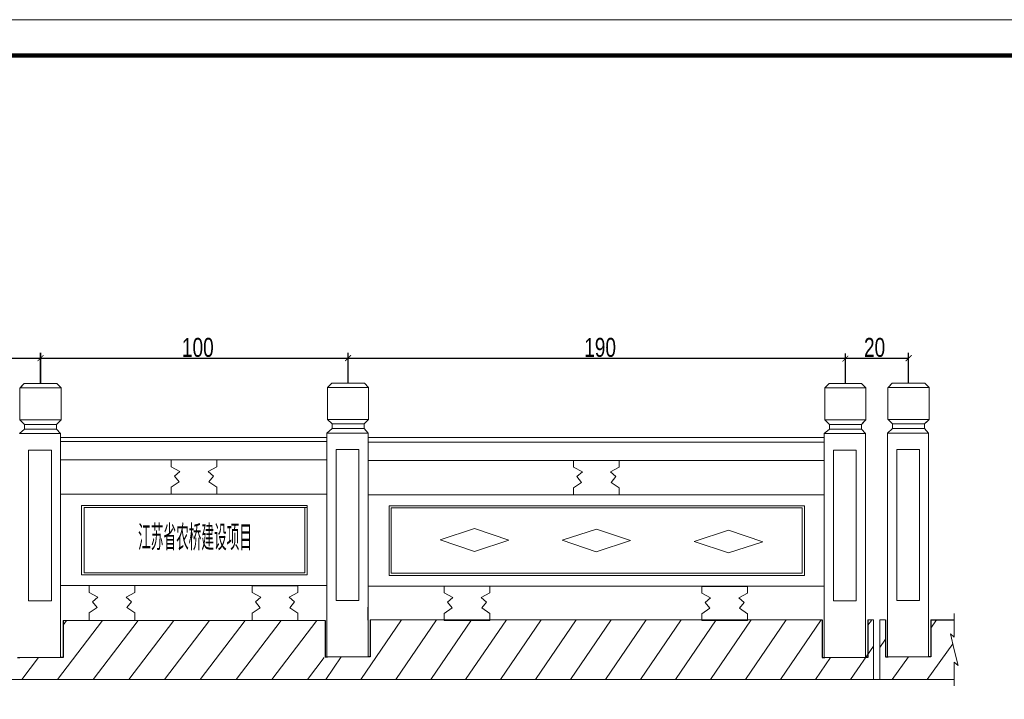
# Model space of a CAD drawing. Header units: inches. Extents: x 458935 to 468251, y 259207 to 260536.
# Tile 5 of 16: x 461036 to 461814, y 259725 to 260262. Entities that reach past the tile are written whole.
import ezdxf

# ---------------------------------------------------------------- set-up
doc = ezdxf.new("R2010")
doc.units = ezdxf.units.IN
doc.header["$MEASUREMENT"] = 0
doc.layers.get('0').update_dxf_attribs({"lineweight": 15})
doc.layers.add('BM1', color=7, linetype='Continuous', lineweight=15)
doc.layers.add('细实线', color=4, linetype='Continuous', lineweight=25)
doc.layers.add('LOCKUP', color=7, linetype='Continuous')
doc.layers.add('PUB_TEXT', color=7, linetype='Continuous')
doc.styles.add('HZTXT', font='hztxt_e.shx', dxfattribs={"width": 0.75, "bigfont": 'hztxt.shx'})
doc.styles.add('样式 1', font='hztxt_e.shx', dxfattribs={"bigfont": 'hztxt.shx'})

# ---------------------------------------------------------------- blocks, each defined once
blk = doc.blocks.new('_ArchTick')
at = {"color": 0, "linetype": 'ByBlock', "const_width": 0.15}
blk.add_lwpolyline([(-0.5, -0.5), (0.5, 0.5)], dxfattribs=at)
blk = doc.blocks.new('123123')
at = {"layer": 'BM1', "linetype": 'Continuous'}
blk.add_line((0, 3000.3), (-4242.8, 3000.3), dxfattribs=at)
at = {"layer": 'BM1', "color": 0, "linetype": 'Continuous', "const_width": 10}
blk.add_lwpolyline([(-4075, 50), (-4075, 2920), (-50, 2920), (-50, 50)], close=True, dxfattribs=at)
blk = doc.blocks.new('k')
at = {"layer": 'LOCKUP', "xscale": 0.9939999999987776, "yscale": 0.9940000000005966, "zscale": 0.9939999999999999}
blk.add_blockref('123123', (4217.4, 0), dxfattribs=at)

msp = doc.modelspace()

# ---------------------------------------------------------------- linework, layer by layer
at = {"lineweight": 35}
msp.add_line((461052.743, 259974.639), (461052.743, 259998.659), dxfattribs=at)
at = {"lineweight": -3}
for p, q in [((461052.743, 259974.865), (461052.743, 259998.659)), ((461295.785, 259975.085), (461295.785, 259998.659)), ((461688.826, 259974.639), (461688.826, 259998.213)), ((461738.826, 259975.085), (461738.826, 259998.659)), ((460609.702, 259994.598), (461052.743, 259994.598)), ((461052.743, 259994.598), (461738.826, 259994.598)), ((461311.61, 259787.624), (461311.61, 259797.745)), ((461070.482, 259787.4), (461070.482, 259758.058)), ((461277.586, 259787.4), (461277.586, 259758.504)), ((461313.312, 259787.846), (461313.312, 259758.504)), ((461670.506, 259787.846), (461670.506, 259758.058)), ((461706.565, 259787.846), (461706.565, 259758.058)), ((461720.627, 259787.846), (461720.627, 259758.504)), ((461756.353, 259787.846), (461774.91, 259787.846)), ((461756.353, 259787.846), (461756.353, 259758.504)), ((461034.423, 259758.058), (461036.388, 259758.058)), ((461070.482, 259758.058), (461068.569, 259758.058)), ((461277.586, 259758.504), (461279.542, 259758.504)), ((461313.312, 259758.504), (461311.61, 259758.504)), ((461670.506, 259758.058), (461672.471, 259758.058)), ((461706.565, 259758.058), (461704.652, 259758.058)), ((461720.627, 259758.504), (461722.584, 259758.504)), ((461756.353, 259758.504), (461754.652, 259758.504))]:
    msp.add_line(p, q, dxfattribs=at)
for p, q in [((461039.866, 259974.413), (461036.501, 259971.048)), ((461039.866, 259974.413), (461036.501, 259971.048)), ((461038.305, 259972.853), (461036.501, 259971.048)), ((461038.305, 259972.853), (461036.501, 259971.048)), ((461039.866, 259974.413), (461065.62, 259974.413)), ((461039.866, 259974.413), (461039.866, 259974.413)), ((461039.866, 259974.413), (461039.866, 259974.413)), ((461039.866, 259974.413), (461065.62, 259974.413)), ((461065.62, 259974.413), (461068.922, 259971.048)), ((461065.62, 259974.413), (461068.922, 259971.048)), ((461282.908, 259974.86), (461279.542, 259971.495)), ((461282.908, 259974.86), (461279.542, 259971.495)), ((461281.347, 259973.299), (461279.542, 259971.495)), ((461281.347, 259973.299), (461279.542, 259971.495)), ((461282.908, 259974.86), (461282.908, 259974.86)), ((461282.908, 259974.86), (461308.662, 259974.86)), ((461282.908, 259974.86), (461308.662, 259974.86)), ((461282.908, 259974.86), (461282.908, 259974.86)), ((461308.662, 259974.86), (461311.964, 259971.495)), ((461308.662, 259974.86), (461311.964, 259971.495)), ((461675.949, 259974.413), (461672.584, 259971.048)), ((461675.949, 259974.413), (461672.584, 259971.048)), ((461674.388, 259972.853), (461672.584, 259971.048)), ((461674.388, 259972.853), (461672.584, 259971.048)), ((461675.949, 259974.413), (461701.703, 259974.413)), ((461675.949, 259974.413), (461675.949, 259974.413)), ((461675.949, 259974.413), (461675.949, 259974.413)), ((461675.949, 259974.413), (461701.703, 259974.413)), ((461701.703, 259974.413), (461705.005, 259971.048)), ((461701.703, 259974.413), (461705.005, 259971.048)), ((461725.949, 259974.86), (461722.584, 259971.495)), ((461725.949, 259974.86), (461722.584, 259971.495)), ((461724.388, 259973.299), (461722.584, 259971.495)), ((461724.388, 259973.299), (461722.584, 259971.495)), ((461725.949, 259974.86), (461725.949, 259974.86)), ((461725.949, 259974.86), (461751.703, 259974.86)), ((461725.949, 259974.86), (461751.703, 259974.86)), ((461725.949, 259974.86), (461725.949, 259974.86)), ((461751.703, 259974.86), (461755.005, 259971.495)), ((461751.703, 259974.86), (461755.005, 259971.495)), ((461036.432, 259971.048), (461036.432, 259945.778)), ((461036.432, 259971.048), (461068.922, 259971.048)), ((461036.432, 259971.048), (461068.922, 259971.048)), ((461036.432, 259971.048), (461036.432, 259945.778)), ((461036.432, 259970.823), (461036.432, 259961.071)), ((461068.922, 259971.048), (461068.922, 259945.778)), ((461068.922, 259971.048), (461068.922, 259945.778)), ((461068.922, 259970.823), (461068.922, 259961.071)), ((461279.474, 259971.495), (461311.964, 259971.495)), ((461279.474, 259971.495), (461279.474, 259946.225)), ((461279.474, 259971.495), (461279.474, 259946.225)), ((461279.474, 259971.495), (461311.964, 259971.495)), ((461279.474, 259971.269), (461279.474, 259961.071)), ((461311.964, 259971.495), (461311.964, 259946.225)), ((461311.964, 259971.495), (461311.964, 259946.225)), ((461672.515, 259971.048), (461672.515, 259945.778)), ((461672.515, 259971.048), (461705.005, 259971.048)), ((461672.515, 259971.048), (461705.005, 259971.048)), ((461672.515, 259971.048), (461672.515, 259945.778)), ((461672.515, 259970.823), (461672.515, 259961.071)), ((461705.005, 259971.048), (461705.005, 259945.778)), ((461705.005, 259971.048), (461705.005, 259945.778)), ((461705.005, 259970.823), (461705.005, 259961.071)), ((461722.515, 259971.495), (461755.005, 259971.495)), ((461722.515, 259971.495), (461722.515, 259946.225)), ((461722.515, 259971.495), (461722.515, 259946.225)), ((461722.515, 259971.495), (461755.005, 259971.495)), ((461722.515, 259971.269), (461722.515, 259961.071)), ((461755.005, 259971.495), (461755.005, 259946.225)), ((461755.005, 259971.495), (461755.005, 259946.225)), ((461036.432, 259945.778), (461036.457, 259945.755)), ((461068.922, 259945.778), (461036.432, 259945.778)), ((461068.922, 259945.778), (461036.432, 259945.778)), ((461036.432, 259945.778), (461036.457, 259945.755)), ((461040.111, 259942.169), (461036.457, 259945.755)), ((461040.111, 259942.169), (461065.381, 259942.169)), ((461040.111, 259938.574), (461040.111, 259942.169)), ((461040.111, 259942.169), (461040.111, 259938.574)), ((461040.111, 259942.169), (461040.111, 259938.574)), ((461040.111, 259938.574), (461040.111, 259942.169)), ((461040.111, 259942.169), (461065.381, 259942.169)), ((461065.381, 259942.169), (461068.922, 259945.778)), ((461065.381, 259942.169), (461068.922, 259945.778)), ((461067.106, 259943.927), (461065.381, 259942.169)), ((461067.106, 259943.927), (461065.381, 259942.169)), ((461065.381, 259942.169), (461065.381, 259938.574)), ((461065.381, 259942.169), (461065.381, 259938.574)), ((461311.964, 259946.225), (461279.474, 259946.225)), ((461279.474, 259946.225), (461279.498, 259946.201)), ((461279.474, 259946.225), (461279.498, 259946.201)), ((461311.964, 259946.225), (461279.474, 259946.225)), ((461283.152, 259942.615), (461279.498, 259946.201)), ((461283.152, 259942.615), (461283.152, 259939.02)), ((461283.152, 259939.02), (461283.152, 259942.615)), ((461283.152, 259942.615), (461308.422, 259942.615)), ((461283.152, 259942.615), (461308.422, 259942.615)), ((461283.152, 259939.02), (461283.152, 259942.615)), ((461283.152, 259942.615), (461283.152, 259939.02)), ((461308.422, 259942.615), (461311.964, 259946.225)), ((461308.422, 259942.615), (461311.964, 259946.225)), ((461310.147, 259944.373), (461308.422, 259942.615)), ((461310.147, 259944.373), (461308.422, 259942.615)), ((461308.422, 259942.615), (461308.422, 259939.02)), ((461308.422, 259942.615), (461308.422, 259939.02)), ((461672.515, 259945.778), (461672.54, 259945.755)), ((461705.005, 259945.778), (461672.515, 259945.778)), ((461705.005, 259945.778), (461672.515, 259945.778)), ((461672.515, 259945.778), (461672.54, 259945.755)), ((461676.194, 259942.169), (461672.54, 259945.755)), ((461676.194, 259942.169), (461701.464, 259942.169)), ((461676.194, 259938.574), (461676.194, 259942.169)), ((461676.194, 259942.169), (461676.194, 259938.574)), ((461676.194, 259942.169), (461676.194, 259938.574)), ((461676.194, 259938.574), (461676.194, 259942.169)), ((461676.194, 259942.169), (461701.464, 259942.169)), ((461701.464, 259942.169), (461705.005, 259945.778)), ((461701.464, 259942.169), (461705.005, 259945.778)), ((461703.189, 259943.927), (461701.464, 259942.169)), ((461703.189, 259943.927), (461701.464, 259942.169)), ((461701.464, 259942.169), (461701.464, 259938.574)), ((461701.464, 259942.169), (461701.464, 259938.574)), ((461755.005, 259946.225), (461722.515, 259946.225)), ((461722.515, 259946.225), (461722.54, 259946.201)), ((461722.515, 259946.225), (461722.54, 259946.201)), ((461755.005, 259946.225), (461722.515, 259946.225)), ((461726.194, 259942.615), (461722.54, 259946.201)), ((461726.194, 259942.615), (461726.194, 259939.02)), ((461726.194, 259939.02), (461726.194, 259942.615)), ((461726.194, 259942.615), (461751.464, 259942.615)), ((461726.194, 259942.615), (461751.464, 259942.615)), ((461726.194, 259939.02), (461726.194, 259942.615)), ((461726.194, 259942.615), (461726.194, 259939.02)), ((461751.464, 259942.615), (461755.005, 259946.225)), ((461751.464, 259942.615), (461755.005, 259946.225)), ((461753.189, 259944.373), (461751.464, 259942.615)), ((461753.189, 259944.373), (461751.464, 259942.615)), ((461751.464, 259942.615), (461751.464, 259939.02)), ((461751.464, 259942.615), (461751.464, 259939.02)), ((461040.111, 259938.574), (461036.079, 259934.964)), ((461040.111, 259938.574), (461036.079, 259934.964)), ((461068.569, 259934.964), (461036.079, 259934.964)), ((461068.569, 259934.964), (461036.079, 259934.964)), ((461065.381, 259938.574), (461040.111, 259938.574)), ((461065.381, 259938.574), (461040.111, 259938.574)), ((461065.381, 259938.574), (461068.569, 259934.964)), ((461065.381, 259938.574), (461068.569, 259934.964)), ((461068.569, 259934.964), (461068.569, 259883.249)), ((461283.152, 259939.02), (461279.12, 259935.41)), ((461283.152, 259939.02), (461279.12, 259935.41)), ((461311.61, 259935.41), (461279.12, 259935.41)), ((461311.61, 259935.41), (461279.12, 259935.41)), ((461279.12, 259935.41), (461279.12, 259758.504)), ((461308.422, 259939.02), (461283.152, 259939.02)), ((461308.422, 259939.02), (461283.152, 259939.02)), ((461308.422, 259939.02), (461311.61, 259935.41)), ((461308.422, 259939.02), (461311.61, 259935.41)), ((461311.61, 259935.41), (461311.61, 259883.695)), ((461311.61, 259934.964), (461311.61, 259883.249)), ((461311.61, 259934.964), (461311.61, 259883.249)), ((461676.194, 259938.574), (461672.162, 259934.964)), ((461676.194, 259938.574), (461672.162, 259934.964)), ((461704.652, 259934.964), (461672.162, 259934.964)), ((461704.652, 259934.964), (461672.162, 259934.964)), ((461672.162, 259934.964), (461672.162, 259758.058)), ((461701.464, 259938.574), (461676.194, 259938.574)), ((461701.464, 259938.574), (461676.194, 259938.574)), ((461701.464, 259938.574), (461704.652, 259934.964)), ((461701.464, 259938.574), (461704.652, 259934.964)), ((461704.652, 259934.964), (461704.652, 259883.249)), ((461726.194, 259939.02), (461722.162, 259935.41)), ((461726.194, 259939.02), (461722.162, 259935.41)), ((461754.652, 259935.41), (461722.162, 259935.41)), ((461754.652, 259935.41), (461722.162, 259935.41)), ((461722.162, 259935.41), (461722.162, 259758.504)), ((461751.464, 259939.02), (461726.194, 259939.02)), ((461751.464, 259939.02), (461726.194, 259939.02)), ((461751.464, 259939.02), (461754.652, 259935.41)), ((461751.464, 259939.02), (461754.652, 259935.41)), ((461754.652, 259935.41), (461754.652, 259883.695)), ((461068.569, 259931.8), (461068.569, 259928.19)), ((461068.569, 259931.8), (461068.569, 259928.19)), ((461068.569, 259931.8), (461279.12, 259931.8)), ((461068.569, 259928.636), (461277.83, 259928.636)), ((461068.569, 259928.636), (461279.132, 259928.636)), ((461311.61, 259932.246), (461311.61, 259928.636)), ((461311.61, 259932.246), (461311.61, 259928.636)), ((461311.61, 259931.8), (461670.871, 259931.8)), ((461311.61, 259931.8), (461311.61, 259928.19)), ((461311.61, 259931.8), (461311.61, 259928.19)), ((461311.61, 259931.8), (461672.167, 259931.8)), ((461311.61, 259928.19), (461672.174, 259928.19)), ((461311.61, 259928.19), (461492.11, 259928.19)), ((461311.61, 259928.19), (461492.11, 259928.19)), ((461311.61, 259928.19), (461672.174, 259928.19)), ((461704.652, 259931.8), (461704.652, 259928.19)), ((461704.652, 259931.8), (461704.652, 259928.19)), ((461754.652, 259932.246), (461754.652, 259928.636)), ((461754.652, 259932.246), (461754.652, 259928.636)), ((461043.33, 259921.885), (461061.38, 259921.885)), ((461043.33, 259921.885), (461043.33, 259802.755)), ((461043.33, 259921.885), (461043.33, 259802.755)), ((461043.33, 259921.885), (461061.38, 259921.885)), ((461061.38, 259802.755), (461061.38, 259921.885)), ((461061.38, 259802.755), (461061.38, 259921.885)), ((461286.371, 259922.331), (461286.371, 259803.201)), ((461286.371, 259922.331), (461304.421, 259922.331)), ((461286.371, 259922.331), (461304.421, 259922.331)), ((461286.371, 259922.331), (461286.371, 259803.201)), ((461304.421, 259803.201), (461304.421, 259922.331)), ((461304.421, 259803.201), (461304.421, 259922.331)), ((461679.413, 259921.885), (461697.463, 259921.885)), ((461679.413, 259921.885), (461679.413, 259802.755)), ((461679.413, 259921.885), (461679.413, 259802.755)), ((461679.413, 259921.885), (461697.463, 259921.885)), ((461697.463, 259802.755), (461697.463, 259921.885)), ((461697.463, 259802.755), (461697.463, 259921.885)), ((461729.413, 259922.331), (461729.413, 259803.201)), ((461729.413, 259922.331), (461747.463, 259922.331)), ((461729.413, 259922.331), (461747.463, 259922.331)), ((461729.413, 259922.331), (461729.413, 259803.201)), ((461747.463, 259803.201), (461747.463, 259922.331)), ((461747.463, 259803.201), (461747.463, 259922.331)), ((461277.83, 259914.196), (461068.569, 259914.196)), ((461279.157, 259914.196), (461068.569, 259914.196)), ((461068.569, 259913.75), (461068.569, 259886.675)), ((461174.069, 259914.196), (461156.019, 259914.196)), ((461156.019, 259914.196), (461156.019, 259908.781)), ((461156.019, 259914.196), (461156.019, 259908.781)), ((461174.069, 259914.196), (461156.019, 259914.196)), ((461174.069, 259914.196), (461192.119, 259914.196)), ((461174.069, 259914.196), (461192.119, 259914.196)), ((461192.119, 259914.196), (461192.119, 259908.781)), ((461192.119, 259914.196), (461192.119, 259908.781)), ((461311.61, 259914.196), (461311.61, 259887.121)), ((461311.61, 259914.196), (461311.61, 259887.121)), ((461670.871, 259913.75), (461311.61, 259913.75)), ((461311.61, 259913.75), (461311.61, 259886.675)), ((461311.61, 259913.75), (461311.61, 259886.675)), ((461672.199, 259913.75), (461311.61, 259913.75)), ((461474.06, 259913.75), (461474.06, 259908.335)), ((461492.11, 259913.75), (461474.06, 259913.75)), ((461492.11, 259913.75), (461474.06, 259913.75)), ((461474.06, 259913.75), (461474.06, 259908.335)), ((461492.11, 259913.75), (461510.16, 259913.75)), ((461492.11, 259913.75), (461510.16, 259913.75)), ((461510.16, 259913.75), (461510.16, 259908.335)), ((461510.16, 259913.75), (461510.16, 259908.335)), ((461704.652, 259913.75), (461704.652, 259886.675)), ((461754.652, 259914.196), (461754.652, 259887.121)), ((461754.652, 259914.196), (461754.652, 259887.121)), ((461156.019, 259908.781), (461156.019, 259908.781)), ((461156.019, 259908.781), (461156.019, 259908.781)), ((461156.019, 259908.781), (461156.019, 259908.781)), ((461156.019, 259908.781), (461156.019, 259908.781)), ((461156.019, 259908.781), (461162.905, 259905.122)), ((461156.019, 259908.781), (461162.905, 259905.122)), ((461156.019, 259908.781), (461156.019, 259908.781)), ((461156.019, 259908.781), (461156.019, 259908.781)), ((461156.019, 259908.781), (461156.019, 259908.781)), ((461156.019, 259908.781), (461156.019, 259908.781)), ((461162.905, 259905.122), (461158.643, 259901.435)), ((461162.905, 259905.122), (461158.643, 259901.435)), ((461192.119, 259908.781), (461185.233, 259905.122)), ((461192.119, 259908.781), (461185.233, 259905.122)), ((461185.233, 259905.122), (461189.495, 259901.435)), ((461185.233, 259905.122), (461189.495, 259901.435)), ((461192.119, 259908.781), (461192.119, 259908.781)), ((461192.119, 259908.781), (461192.119, 259908.781)), ((461192.119, 259908.781), (461192.119, 259908.781)), ((461192.119, 259908.781), (461192.119, 259908.781)), ((461192.119, 259908.781), (461192.119, 259908.781)), ((461192.119, 259908.781), (461192.119, 259908.781)), ((461192.119, 259908.781), (461192.119, 259908.781)), ((461192.119, 259908.781), (461192.119, 259908.781)), ((461474.06, 259908.335), (461480.946, 259904.676)), ((461474.06, 259908.335), (461474.06, 259908.335)), ((461474.06, 259908.335), (461474.06, 259908.335)), ((461474.06, 259908.335), (461474.06, 259908.335)), ((461474.06, 259908.335), (461474.06, 259908.335)), ((461474.06, 259908.335), (461474.06, 259908.335)), ((461474.06, 259908.335), (461474.06, 259908.335)), ((461474.06, 259908.335), (461474.06, 259908.335)), ((461474.06, 259908.335), (461474.06, 259908.335)), ((461474.06, 259908.335), (461480.946, 259904.676)), ((461480.946, 259904.676), (461476.684, 259900.988)), ((461480.946, 259904.676), (461476.684, 259900.988)), ((461510.16, 259908.335), (461503.274, 259904.676)), ((461510.16, 259908.335), (461503.274, 259904.676)), ((461503.274, 259904.676), (461507.536, 259900.988)), ((461503.274, 259904.676), (461507.536, 259900.988)), ((461510.16, 259908.335), (461510.16, 259908.335)), ((461510.16, 259908.335), (461510.16, 259908.335)), ((461510.16, 259908.335), (461510.16, 259908.335)), ((461510.16, 259908.335), (461510.16, 259908.335)), ((461510.16, 259908.335), (461510.16, 259908.335)), ((461510.16, 259908.335), (461510.16, 259908.335)), ((461510.16, 259908.335), (461510.16, 259908.335)), ((461510.16, 259908.335), (461510.16, 259908.335)), ((461162.336, 259896.896), (461156.019, 259892.536)), ((461162.336, 259896.896), (461156.019, 259892.536)), ((461158.643, 259901.435), (461162.336, 259896.896)), ((461158.643, 259901.435), (461162.336, 259896.896)), ((461189.495, 259901.435), (461185.801, 259896.896)), ((461189.495, 259901.435), (461185.801, 259896.896)), ((461185.801, 259896.896), (461192.119, 259892.536)), ((461185.801, 259896.896), (461192.119, 259892.536)), ((461480.378, 259896.449), (461474.06, 259892.09)), ((461480.378, 259896.449), (461474.06, 259892.09)), ((461476.684, 259900.988), (461480.378, 259896.449)), ((461476.684, 259900.988), (461480.378, 259896.449)), ((461507.536, 259900.988), (461503.843, 259896.449)), ((461507.536, 259900.988), (461503.843, 259896.449)), ((461503.843, 259896.449), (461510.16, 259892.09)), ((461503.843, 259896.449), (461510.16, 259892.09)), ((461068.569, 259887.121), (461279.12, 259887.121)), ((461068.569, 259887.121), (461279.12, 259887.121)), ((461156.019, 259887.121), (461156.019, 259892.536)), ((461156.019, 259892.536), (461156.019, 259892.536)), ((461156.019, 259892.536), (461156.019, 259892.536)), ((461156.019, 259887.121), (461156.019, 259892.536)), ((461174.069, 259887.121), (461156.019, 259887.121)), ((461174.069, 259887.121), (461156.019, 259887.121)), ((461174.069, 259887.121), (461192.119, 259887.121)), ((461174.069, 259887.121), (461192.119, 259887.121)), ((461192.119, 259892.536), (461192.119, 259892.536)), ((461192.119, 259887.121), (461192.119, 259892.536)), ((461192.119, 259887.121), (461192.119, 259892.536)), ((461192.119, 259892.536), (461192.119, 259892.536)), ((461311.61, 259886.675), (461672.162, 259886.675)), ((461311.61, 259886.675), (461492.11, 259886.675)), ((461311.61, 259886.675), (461492.11, 259886.675)), ((461311.61, 259886.675), (461492.11, 259886.675)), ((461311.61, 259886.675), (461492.11, 259886.675)), ((461311.61, 259886.675), (461672.162, 259886.675)), ((461474.06, 259892.09), (461474.06, 259892.09)), ((461474.06, 259886.675), (461474.06, 259892.09)), ((461474.06, 259886.675), (461474.06, 259892.09)), ((461474.06, 259892.09), (461474.06, 259892.09)), ((461492.11, 259886.675), (461474.06, 259886.675)), ((461492.11, 259886.675), (461474.06, 259886.675)), ((461492.11, 259886.675), (461510.16, 259886.675)), ((461492.11, 259886.675), (461510.16, 259886.675)), ((461510.16, 259886.675), (461510.16, 259892.09)), ((461510.16, 259892.09), (461510.16, 259892.09)), ((461510.16, 259892.09), (461510.16, 259892.09)), ((461510.16, 259886.675), (461510.16, 259892.09)), ((461068.569, 259758.058), (461068.569, 259883.249)), ((461068.569, 259758.058), (461068.569, 259883.249)), ((461311.61, 259758.504), (461311.61, 259883.695)), ((461311.61, 259758.504), (461311.61, 259883.695)), ((461704.652, 259758.058), (461704.652, 259883.249)), ((461704.652, 259758.058), (461704.652, 259883.249)), ((461754.652, 259758.504), (461754.652, 259883.695)), ((461754.652, 259758.504), (461754.652, 259883.695)), ((461085.205, 259823.298), (461085.205, 259878.292)), ((461085.205, 259878.292), (461263.4, 259878.292)), ((461085.205, 259878.292), (461263.4, 259878.292)), ((461085.205, 259823.298), (461085.205, 259878.292)), ((461087.125, 259876.678), (461087.819, 259876.678)), ((461087.125, 259876.678), (461263.4, 259876.678)), ((461087.125, 259876.678), (461263.4, 259876.678)), ((461087.125, 259876.678), (461087.125, 259825.103)), ((461261.595, 259876.678), (461261.595, 259825.103)), ((461263.4, 259876.678), (461261.595, 259876.678)), ((461263.4, 259876.678), (461261.595, 259876.678)), ((461261.595, 259876.678), (461261.595, 259825.103)), ((461263.4, 259878.292), (461263.4, 259823.298)), ((461263.4, 259878.292), (461263.4, 259823.298)), ((461263.4, 259823.298), (461263.4, 259876.678)), ((461263.4, 259876.678), (461263.4, 259823.298)), ((461263.4, 259876.678), (461263.4, 259823.298)), ((461263.4, 259823.298), (461263.4, 259876.678)), ((461328.247, 259822.852), (461328.247, 259877.846)), ((461328.247, 259822.852), (461328.247, 259877.846)), ((461328.247, 259877.846), (461656.441, 259877.846)), ((461329.958, 259876.232), (461329.958, 259876.232)), ((461329.958, 259876.232), (461654.636, 259876.232)), ((461329.958, 259876.232), (461329.958, 259876.232)), ((461329.958, 259876.232), (461329.958, 259876.232)), ((461329.958, 259876.232), (461330.86, 259876.232)), ((461329.958, 259876.232), (461330.86, 259876.232)), ((461329.958, 259876.232), (461329.958, 259876.232)), ((461329.958, 259876.232), (461329.958, 259876.232)), ((461329.958, 259876.232), (461654.636, 259876.232)), ((461329.958, 259876.232), (461329.958, 259876.232)), ((461329.958, 259876.232), (461329.958, 259824.657)), ((461654.636, 259876.232), (461654.636, 259876.232)), ((461654.636, 259876.232), (461654.636, 259824.657)), ((461654.636, 259876.232), (461654.636, 259824.657)), ((461654.636, 259876.232), (461654.636, 259876.232)), ((461656.441, 259877.846), (461656.441, 259822.852)), ((461656.441, 259877.846), (461656.441, 259822.852)), ((461656.441, 259876.232), (461656.441, 259822.852)), ((461656.441, 259822.852), (461656.441, 259876.232)), ((461656.441, 259822.852), (461656.441, 259876.232)), ((461656.441, 259876.232), (461656.441, 259822.852)), ((461368.678, 259851.132), (461395.785, 259859.975)), ((461368.678, 259851.132), (461395.785, 259859.975)), ((461395.785, 259859.975), (461422.827, 259850.769)), ((461395.785, 259859.975), (461422.827, 259850.769)), ((461464.906, 259850.757), (461492.013, 259859.6)), ((461464.906, 259850.757), (461492.013, 259859.6)), ((461492.013, 259859.6), (461519.055, 259850.394)), ((461492.013, 259859.6), (461519.055, 259850.394)), ((461569.375, 259849.859), (461596.482, 259858.702)), ((461569.375, 259849.859), (461596.482, 259858.702)), ((461596.482, 259858.702), (461623.524, 259849.496)), ((461596.482, 259858.702), (461623.524, 259849.496)), ((461395.72, 259841.926), (461368.678, 259851.132)), ((461395.72, 259841.926), (461368.678, 259851.132)), ((461395.72, 259841.926), (461422.827, 259850.769)), ((461395.72, 259841.926), (461422.827, 259850.769)), ((461491.948, 259841.55), (461464.906, 259850.757)), ((461491.948, 259841.55), (461464.906, 259850.757)), ((461491.948, 259841.55), (461519.055, 259850.394)), ((461491.948, 259841.55), (461519.055, 259850.394)), ((461596.417, 259840.652), (461569.375, 259849.859)), ((461596.417, 259840.652), (461569.375, 259849.859)), ((461596.417, 259840.652), (461623.524, 259849.496)), ((461596.417, 259840.652), (461623.524, 259849.496)), ((461087.125, 259825.103), (461261.595, 259825.103)), ((461087.125, 259825.103), (461261.595, 259825.103)), ((461330.86, 259824.657), (461329.958, 259824.657)), ((461330.86, 259824.657), (461654.636, 259824.657)), ((461330.86, 259824.657), (461654.636, 259824.657)), ((461263.4, 259823.298), (461085.205, 259823.298)), ((461263.4, 259823.298), (461085.205, 259823.298)), ((461086.014, 259823.298), (461263.4, 259823.298)), ((461086.014, 259823.298), (461263.4, 259823.298)), ((461263.4, 259823.298), (461263.4, 259823.298)), ((461263.4, 259823.298), (461263.4, 259823.298)), ((461656.441, 259822.852), (461328.247, 259822.852)), ((461656.441, 259822.852), (461328.247, 259822.852)), ((461329.055, 259822.852), (461656.441, 259822.852)), ((461329.055, 259822.852), (461656.441, 259822.852)), ((461656.441, 259822.852), (461656.441, 259822.852)), ((461656.441, 259822.852), (461656.441, 259822.852)), ((461279.12, 259814.921), (461068.569, 259814.921)), ((461279.12, 259814.921), (461068.569, 259814.921)), ((461068.569, 259814.475), (461068.569, 259787.4)), ((461068.569, 259814.475), (461068.569, 259787.4)), ((461091.103, 259814.953), (461091.103, 259809.538)), ((461109.153, 259814.953), (461091.103, 259814.953)), ((461109.153, 259814.953), (461091.103, 259814.953)), ((461091.103, 259814.953), (461091.103, 259809.538)), ((461091.103, 259809.538), (461097.988, 259805.879)), ((461091.103, 259809.538), (461091.103, 259809.538)), ((461091.103, 259809.538), (461091.103, 259809.538)), ((461091.103, 259809.538), (461091.103, 259809.538)), ((461091.103, 259809.538), (461091.103, 259809.538)), ((461091.103, 259809.538), (461091.103, 259809.538)), ((461091.103, 259809.538), (461091.103, 259809.538)), ((461091.103, 259809.538), (461091.103, 259809.538)), ((461091.103, 259809.538), (461091.103, 259809.538)), ((461091.103, 259809.538), (461097.988, 259805.879)), ((461109.153, 259814.953), (461127.203, 259814.953)), ((461109.153, 259814.953), (461127.203, 259814.953)), ((461127.203, 259809.538), (461120.317, 259805.879)), ((461127.203, 259809.538), (461120.317, 259805.879)), ((461127.203, 259814.953), (461127.203, 259809.538)), ((461127.203, 259814.953), (461127.203, 259809.538)), ((461127.203, 259809.538), (461127.203, 259809.538)), ((461127.203, 259809.538), (461127.203, 259809.538)), ((461127.203, 259809.538), (461127.203, 259809.538)), ((461127.203, 259809.538), (461127.203, 259809.538)), ((461127.203, 259809.538), (461127.203, 259809.538)), ((461127.203, 259809.538), (461127.203, 259809.538)), ((461127.203, 259809.538), (461127.203, 259809.538)), ((461127.203, 259809.538), (461127.203, 259809.538)), ((461219.933, 259814.73), (461219.933, 259809.315)), ((461237.983, 259814.73), (461219.933, 259814.73)), ((461237.983, 259814.73), (461219.933, 259814.73)), ((461219.933, 259814.73), (461219.933, 259809.315)), ((461219.933, 259809.315), (461226.819, 259805.656)), ((461219.933, 259809.315), (461219.933, 259809.315)), ((461219.933, 259809.315), (461219.933, 259809.315)), ((461219.933, 259809.315), (461219.933, 259809.315)), ((461219.933, 259809.315), (461219.933, 259809.315)), ((461219.933, 259809.315), (461219.933, 259809.315)), ((461219.933, 259809.315), (461219.933, 259809.315)), ((461219.933, 259809.315), (461219.933, 259809.315)), ((461219.933, 259809.315), (461219.933, 259809.315)), ((461219.933, 259809.315), (461226.819, 259805.656)), ((461237.983, 259814.73), (461256.033, 259814.73)), ((461237.983, 259814.73), (461256.033, 259814.73)), ((461256.033, 259809.315), (461249.147, 259805.656)), ((461256.033, 259809.315), (461249.147, 259805.656)), ((461256.033, 259814.73), (461256.033, 259809.315)), ((461256.033, 259814.73), (461256.033, 259809.315)), ((461256.033, 259809.315), (461256.033, 259809.315)), ((461256.033, 259809.315), (461256.033, 259809.315)), ((461256.033, 259809.315), (461256.033, 259809.315)), ((461256.033, 259809.315), (461256.033, 259809.315)), ((461256.033, 259809.315), (461256.033, 259809.315)), ((461256.033, 259809.315), (461256.033, 259809.315)), ((461256.033, 259809.315), (461256.033, 259809.315)), ((461256.033, 259809.315), (461256.033, 259809.315)), ((461311.61, 259814.921), (461311.61, 259787.846)), ((461311.61, 259814.921), (461311.61, 259787.846)), ((461672.162, 259814.475), (461311.61, 259814.475)), ((461672.162, 259814.475), (461311.61, 259814.475)), ((461389.694, 259814.506), (461371.644, 259814.506)), ((461371.644, 259814.506), (461371.644, 259809.091)), ((461371.644, 259814.506), (461371.644, 259809.091)), ((461389.694, 259814.506), (461371.644, 259814.506)), ((461371.644, 259809.091), (461371.644, 259809.091)), ((461371.644, 259809.091), (461371.644, 259809.091)), ((461371.644, 259809.091), (461371.644, 259809.091)), ((461371.644, 259809.091), (461371.644, 259809.091)), ((461371.644, 259809.091), (461378.53, 259805.432)), ((461371.644, 259809.091), (461378.53, 259805.432)), ((461371.644, 259809.091), (461371.644, 259809.091)), ((461371.644, 259809.091), (461371.644, 259809.091)), ((461371.644, 259809.091), (461371.644, 259809.091)), ((461371.644, 259809.091), (461371.644, 259809.091)), ((461389.694, 259814.506), (461407.744, 259814.506)), ((461389.694, 259814.506), (461407.744, 259814.506)), ((461407.744, 259809.091), (461400.858, 259805.432)), ((461407.744, 259809.091), (461400.858, 259805.432)), ((461407.744, 259814.506), (461407.744, 259809.091)), ((461407.744, 259814.506), (461407.744, 259809.091)), ((461407.744, 259809.091), (461407.744, 259809.091)), ((461407.744, 259809.091), (461407.744, 259809.091)), ((461407.744, 259809.091), (461407.744, 259809.091)), ((461407.744, 259809.091), (461407.744, 259809.091)), ((461407.744, 259809.091), (461407.744, 259809.091)), ((461407.744, 259809.091), (461407.744, 259809.091)), ((461407.744, 259809.091), (461407.744, 259809.091)), ((461407.744, 259809.091), (461407.744, 259809.091)), ((461593.524, 259814.284), (461575.474, 259814.284)), ((461575.474, 259814.284), (461575.474, 259808.869)), ((461575.474, 259814.284), (461575.474, 259808.869)), ((461593.524, 259814.284), (461575.474, 259814.284)), ((461575.474, 259808.869), (461575.474, 259808.869)), ((461575.474, 259808.869), (461575.474, 259808.869)), ((461575.474, 259808.869), (461575.474, 259808.869)), ((461575.474, 259808.869), (461575.474, 259808.869)), ((461575.474, 259808.869), (461582.36, 259805.21)), ((461575.474, 259808.869), (461582.36, 259805.21)), ((461575.474, 259808.869), (461575.474, 259808.869)), ((461575.474, 259808.869), (461575.474, 259808.869)), ((461575.474, 259808.869), (461575.474, 259808.869)), ((461575.474, 259808.869), (461575.474, 259808.869)), ((461593.524, 259814.284), (461611.574, 259814.284)), ((461593.524, 259814.284), (461611.574, 259814.284)), ((461611.574, 259808.869), (461604.689, 259805.21)), ((461611.574, 259808.869), (461604.689, 259805.21)), ((461611.574, 259814.284), (461611.574, 259808.869)), ((461611.574, 259814.284), (461611.574, 259808.869)), ((461611.574, 259808.869), (461611.574, 259808.869)), ((461611.574, 259808.869), (461611.574, 259808.869)), ((461611.574, 259808.869), (461611.574, 259808.869)), ((461611.574, 259808.869), (461611.574, 259808.869)), ((461611.574, 259808.869), (461611.574, 259808.869)), ((461611.574, 259808.869), (461611.574, 259808.869)), ((461611.574, 259808.869), (461611.574, 259808.869)), ((461611.574, 259808.869), (461611.574, 259808.869)), ((461704.652, 259814.475), (461704.652, 259787.4)), ((461704.652, 259814.475), (461704.652, 259787.4)), ((461754.652, 259814.921), (461754.652, 259787.846)), ((461754.652, 259814.921), (461754.652, 259787.846)), ((461043.33, 259802.755), (461061.38, 259802.755)), ((461043.33, 259802.755), (461061.38, 259802.755)), ((461097.988, 259805.879), (461093.726, 259802.191)), ((461097.988, 259805.879), (461093.726, 259802.191)), ((461093.726, 259802.191), (461097.42, 259797.652)), ((461093.726, 259802.191), (461097.42, 259797.652)), ((461120.317, 259805.879), (461124.579, 259802.191)), ((461120.317, 259805.879), (461124.579, 259802.191)), ((461124.579, 259802.191), (461120.885, 259797.652)), ((461124.579, 259802.191), (461120.885, 259797.652)), ((461226.819, 259805.656), (461222.557, 259801.968)), ((461226.819, 259805.656), (461222.557, 259801.968)), ((461222.557, 259801.968), (461226.251, 259797.429)), ((461222.557, 259801.968), (461226.251, 259797.429)), ((461249.147, 259805.656), (461253.409, 259801.968)), ((461249.147, 259805.656), (461253.409, 259801.968)), ((461253.409, 259801.968), (461249.715, 259797.429)), ((461253.409, 259801.968), (461249.715, 259797.429)), ((461286.371, 259803.201), (461304.421, 259803.201)), ((461286.371, 259803.201), (461304.421, 259803.201)), ((461378.53, 259805.432), (461374.268, 259801.744)), ((461378.53, 259805.432), (461374.268, 259801.744)), ((461374.268, 259801.744), (461377.962, 259797.205)), ((461374.268, 259801.744), (461377.962, 259797.205)), ((461400.858, 259805.432), (461405.12, 259801.744)), ((461400.858, 259805.432), (461405.12, 259801.744)), ((461405.12, 259801.744), (461401.427, 259797.205)), ((461405.12, 259801.744), (461401.427, 259797.205)), ((461582.36, 259805.21), (461578.098, 259801.522)), ((461582.36, 259805.21), (461578.098, 259801.522)), ((461578.098, 259801.522), (461581.792, 259796.983)), ((461578.098, 259801.522), (461581.792, 259796.983)), ((461604.689, 259805.21), (461608.951, 259801.522)), ((461604.689, 259805.21), (461608.951, 259801.522)), ((461608.951, 259801.522), (461605.257, 259796.983)), ((461608.951, 259801.522), (461605.257, 259796.983)), ((461679.413, 259802.755), (461697.463, 259802.755)), ((461679.413, 259802.755), (461697.463, 259802.755)), ((461729.413, 259803.201), (461747.463, 259803.201)), ((461729.413, 259803.201), (461747.463, 259803.201)), ((461097.42, 259797.652), (461091.103, 259793.293)), ((461097.42, 259797.652), (461091.103, 259793.293)), ((461091.103, 259793.293), (461091.103, 259793.293)), ((461091.103, 259787.414), (461091.103, 259793.293)), ((461091.103, 259787.414), (461091.103, 259793.293)), ((461091.103, 259793.293), (461091.103, 259793.293)), ((461120.885, 259797.652), (461127.203, 259793.293)), ((461120.885, 259797.652), (461127.203, 259793.293)), ((461127.203, 259787.878), (461127.203, 259793.293)), ((461127.203, 259793.293), (461127.203, 259793.293)), ((461127.203, 259793.293), (461127.203, 259793.293)), ((461127.203, 259787.412), (461127.203, 259793.293)), ((461226.251, 259797.429), (461219.933, 259793.07)), ((461226.251, 259797.429), (461219.933, 259793.07)), ((461249.715, 259797.429), (461256.033, 259793.07)), ((461249.715, 259797.429), (461256.033, 259793.07)), ((461377.962, 259797.205), (461371.644, 259792.846)), ((461377.962, 259797.205), (461371.644, 259792.846)), ((461401.427, 259797.205), (461407.744, 259792.846)), ((461401.427, 259797.205), (461407.744, 259792.846)), ((461581.792, 259796.983), (461575.474, 259792.624)), ((461581.792, 259796.983), (461575.474, 259792.624)), ((461605.257, 259796.983), (461611.574, 259792.624)), ((461605.257, 259796.983), (461611.574, 259792.624)), ((461101.611, 259787.4), (461066.068, 259740.626)), ((461070.482, 259787.4), (461277.586, 259787.4)), ((461073.375, 259787.4), (461070.482, 259783.592)), ((461129.846, 259787.4), (461094.303, 259740.626)), ((461158.081, 259787.4), (461122.538, 259740.626)), ((461186.316, 259787.4), (461150.774, 259740.626)), ((461214.552, 259787.4), (461179.009, 259740.626)), ((461242.787, 259787.4), (461207.244, 259740.626)), ((461219.933, 259793.07), (461219.933, 259793.07)), ((461219.933, 259787.655), (461219.933, 259793.07)), ((461219.933, 259787.404), (461219.933, 259793.07)), ((461219.933, 259793.07), (461219.933, 259793.07)), ((461271.022, 259787.4), (461235.479, 259740.626)), ((461256.033, 259787.655), (461256.033, 259793.07)), ((461256.033, 259793.07), (461256.033, 259793.07)), ((461256.033, 259793.07), (461256.033, 259793.07)), ((461256.033, 259787.403), (461256.033, 259793.07)), ((461337.913, 259787.846), (461305.764, 259740.626)), ((461313.312, 259787.846), (461670.506, 259787.846)), ((461365.567, 259787.846), (461333.418, 259740.626)), ((461393.221, 259787.846), (461361.071, 259740.626)), ((461371.644, 259787.431), (461371.644, 259792.846)), ((461371.644, 259792.846), (461371.644, 259792.846)), ((461371.644, 259792.846), (461371.644, 259792.846)), ((461371.644, 259787.431), (461371.644, 259792.846)), ((461389.694, 259787.431), (461371.644, 259787.431)), ((461420.875, 259787.846), (461388.725, 259740.626)), ((461389.694, 259787.431), (461407.744, 259787.431)), ((461407.744, 259792.846), (461407.744, 259792.846)), ((461407.744, 259787.431), (461407.744, 259792.846)), ((461407.744, 259787.431), (461407.744, 259792.846)), ((461407.744, 259792.846), (461407.744, 259792.846)), ((461448.529, 259787.846), (461416.379, 259740.626)), ((461476.183, 259787.846), (461444.033, 259740.626)), ((461503.837, 259787.846), (461471.687, 259740.626)), ((461531.491, 259787.846), (461499.341, 259740.626)), ((461559.145, 259787.846), (461526.995, 259740.626)), ((461586.799, 259787.846), (461554.649, 259740.626)), ((461575.474, 259787.209), (461575.474, 259792.624)), ((461575.474, 259792.624), (461575.474, 259792.624)), ((461575.474, 259792.624), (461575.474, 259792.624)), ((461575.474, 259787.209), (461575.474, 259792.624)), ((461593.524, 259787.209), (461575.474, 259787.209)), ((461593.524, 259787.209), (461575.474, 259787.209)), ((461614.453, 259787.846), (461582.303, 259740.626)), ((461593.524, 259787.209), (461611.574, 259787.209)), ((461593.524, 259787.209), (461611.574, 259787.209)), ((461642.107, 259787.846), (461609.957, 259740.626)), ((461611.574, 259792.624), (461611.574, 259792.624)), ((461611.574, 259787.209), (461611.574, 259792.624)), ((461611.574, 259787.209), (461611.574, 259792.624)), ((461611.574, 259792.624), (461611.574, 259792.624)), ((461669.761, 259787.846), (461637.611, 259740.626)), ((461710.99, 259787.846), (461706.565, 259787.846)), ((461709.458, 259787.4), (461706.565, 259783.592)), ((461710.99, 259787.846), (461710.99, 259740.626)), ((461715.99, 259787.846), (461720.627, 259787.846)), ((461715.99, 259787.846), (461715.99, 259740.626)), ((461760.934, 259787.846), (461756.353, 259781.259)), ((461774.91, 259774.183), (461774.91, 259792.846)), ((461720.627, 259772.678), (461715.99, 259765.867)), ((461771.823, 259776.683), (461774.91, 259774.183)), ((461771.823, 259776.683), (461774.91, 259764.236)), ((461710.99, 259767.168), (461692.919, 259740.626)), ((461773.742, 259768.947), (461753.558, 259740.626)), ((461777.996, 259751.789), (461774.91, 259764.236)), ((461036.388, 259758.058), (461068.569, 259758.058)), ((461036.388, 259758.058), (461068.569, 259758.058)), ((461051.079, 259758.058), (461037.833, 259740.626)), ((461276.961, 259758.058), (461263.715, 259740.626)), ((461290.282, 259758.504), (461278.11, 259740.626)), ((461312.032, 259758.504), (461279.542, 259758.504)), ((461279.542, 259758.504), (461311.61, 259758.504)), ((461279.542, 259758.504), (461311.61, 259758.504)), ((461312.032, 259758.504), (461279.542, 259758.504)), ((461677.133, 259758.058), (461665.265, 259740.626)), ((461672.471, 259758.058), (461704.652, 259758.058)), ((461672.471, 259758.058), (461704.652, 259758.058)), ((461755.074, 259758.504), (461722.584, 259758.504)), ((461722.584, 259758.504), (461754.652, 259758.504)), ((461722.584, 259758.504), (461754.652, 259758.504)), ((461755.074, 259758.504), (461722.584, 259758.504)), ((461738.645, 259758.504), (461725.904, 259740.626)), ((461774.91, 259735.626), (461774.91, 259754.289)), ((461777.996, 259751.789), (461774.91, 259754.289)), ((460921.314, 259740.626), (461774.91, 259740.626))]:
    msp.add_line(p, q)

# ---------------------------------------------------------------- block references
at = {"lineweight": -3, "xscale": 4.692999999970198, "yscale": 4.692999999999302, "zscale": 4.693000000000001}
for p in [(461052.743, 259994.598), (461295.785, 259994.598), (461688.826, 259994.151), (461738.826, 259994.598)]:
    msp.add_blockref('_ArchTick', p, dxfattribs=at)
at = {"lineweight": -3, "xscale": 4.692999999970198, "yscale": 4.692999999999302, "zscale": 4.693000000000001, "rotation": 180}
msp.add_blockref('_ArchTick', (461052.743, 259994.598), dxfattribs=at)
at = {"layer": '细实线', "xscale": 0.3535714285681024, "yscale": 0.3535714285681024, "zscale": 0.3535714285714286}
msp.add_blockref('k', (460419.858, 259207.455), dxfattribs=at)

# ---------------------------------------------------------------- texts
at = {"style": '样式 1', "width": 0.5}
msp.add_text('江苏省农桥建设项目', height=20, dxfattribs=at).set_placement((461129.841, 259842.726))
at = {"layer": 'PUB_TEXT', "style": 'HZTXT', "width": 0.75}
for s, p in [('100', (461164.487, 259995.575)), ('190', (461482.444, 259995.575)), ('20', (461703.554, 259995.575))]:
    msp.add_text(s, height=15, dxfattribs=at).set_placement(p)

doc.saveas('drawing.dxf')
